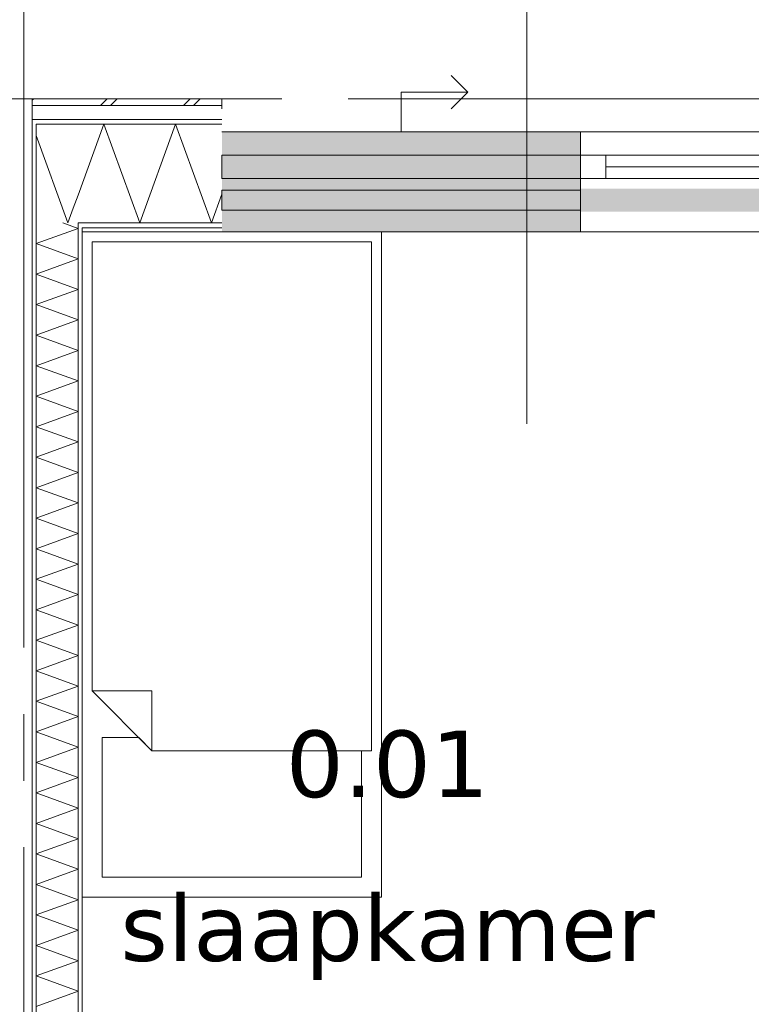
# Model space of a CAD drawing. Header units: millimetres. Extents: x -14925 to 266687, y -3550 to 35834.
# Tile 177 of 244: x 125361 to 127560, y 15278 to 18238. Entities that reach past the tile are written whole.
import ezdxf
from ezdxf.enums import TextEntityAlignment as Align

# ---------------------------------------------------------------- set-up
doc = ezdxf.new("R2010")
doc.units = ezdxf.units.MM
doc.header["$MEASUREMENT"] = 0
doc.linetypes.add('B0204', pattern=[2600, 2000, -200, 200, -200])
doc.linetypes.add('B0302', pattern=[2502.000046, 1252.000046, -625, 0, -625])
for name, color, linetype in [('21 Buitenwanden', 7, 'Continuous'), ('A Lijn doorsnede', 7, 'Continuous'), ('A Stramien', 7, 'Continuous'), ('New_21 Buitenwanden', 7, 'Continuous'), ('New_21 Buitenwanden 2D arcering', 7, 'Continuous'), ('New_21 Buitenwanden Afdek-arcering', 7, 'Continuous'), ('New_21 Buitenwanden Deuren', 7, 'Continuous'), ('New_21 Buitenwanden Doorsnede-arcering', 7, 'Continuous'), ('New_21 Buitenwanden Laagscheidingslijnen', 7, 'Continuous'), ('New_21 Buitenwanden Ramen', 7, 'Continuous'), ('New_22 C Binnenwanden', 7, 'Continuous'), ('New_22 C Binnenwanden Doorsnede-arcering', 7, 'Continuous'), ('New_22 C Binnenwanden Laagscheidingslijnen', 7, 'Continuous'), ('New_82 Interieur', 7, 'Continuous'), ('New_Z Gebruiksopp', 7, 'Continuous'), ('New_Z Gebruiksopp Zone omranding', 7, 'Continuous'), ('New_Z Gebruiksopp Zone tekst', 7, 'Continuous'), ('Tekst_dim 1_ 100 .DO', 7, 'Continuous')]:
    doc.layers.add(name, color=color, linetype=linetype)
doc.styles.add('GENERATED_STYLE_1', font='verdana.ttf')
doc.styles.add('GENERATED_STYLE_2', font='verdana.ttf')
doc.dimstyles.new('GENERATED_STYLE__2', dxfattribs={"dimtxt": 400, "dimasz": 380, "dimexe": 0.18, "dimexo": 0.0625, "dimgap": 0, "dimtad": 1, "dimtih": 1, "dimtoh": 1, "dimdec": 0, "dimzin": 0, "dimdsep": 46, "dimtxsty": 'GENERATED_STYLE_2', "dimblk": 'ARROWHEAD_7', "dimblk1": 'ARROWHEAD_7', "dimblk2": 'ARROWHEAD_7', "dimcen": 0.09, "dimse1": 1, "dimse2": 1, "dimclrd": 9, "dimclre": 9, "dimclrt": 9, "dimadec": 1, "dimazin": 0, "dimtfac": 1, "dimtdec": 4, "dimtmove": 0, "dimatfit": 3, "dimfxl": 1, "dimtolj": 1, "dimtzin": 0, "dimarcsym": 0})
pattern_1 = [(90, (120873.91, 0), (-100, 0), [])]
pattern_2 = [(180, (120873.91, 0), (0, 100), [])]

# ---------------------------------------------------------------- blocks, each defined once
blk = doc.blocks.new('slaapkamer_0.01_90_1', base_point=(126466.4, 16233.8))
at = {"layer": 'New_Z Gebruiksopp Zone tekst', "color": 2, "lineweight": 0}
for tag, style, p in [('DUMMY_941', 'GENERATED_STYLE_1', (126466.4, 16171.7)), ('DUMMY_942', 'GENERATED_STYLE_2', (126466.4, 15674.5))]:
    blk.add_attdef(tag, text='', height=200, dxfattribs=dict(at, style=style)).set_placement(p, align=Align.TOP_LEFT)
for tag, style, p in [('ROOM_NUMBER', 'GENERATED_STYLE_1', (126466.4, 16101)), ('ROOM_NAME', 'GENERATED_STYLE_2', (126466.4, 15608.6))]:
    blk.add_attdef(tag, text='', height=200, dxfattribs=dict(at, style=style)).set_placement(p, align=Align.TOP_CENTER)
blk = doc.blocks.new('Rnx horizontaal 26[46]_1', base_point=(120873.9, 0))
at = {"layer": 'New_21 Buitenwanden Ramen', "color": 7, "linetype": 'Continuous', "lineweight": 0}
for p, q in [((128200.9, 17900), (127046.9, 17900)), ((127046.9, 17900), (127046.9, 17880)), ((127046.9, 17880), (127046.9, 17838)), ((128200.9, 17900), (128200.9, 17880)), ((128200.9, 17880), (128200.9, 17838)), ((127046.9, 17838), (127046.9, 17830)), ((128200.9, 17830), (127046.9, 17830)), ((127122.9, 17830), (127046.9, 17830)), ((127046.9, 17830), (127046.9, 17823)), ((127046.9, 17830), (127046.9, 17823)), ((127046.9, 17823), (127046.9, 17760)), ((127046.9, 17823), (127046.9, 17760)), ((127122.9, 17760), (127122.9, 17830)), ((128124.9, 17830), (127122.9, 17830)), ((128200.9, 17830), (128124.9, 17830)), ((128124.9, 17830), (128124.9, 17760)), ((128200.9, 17838), (128200.9, 17830)), ((128200.9, 17830), (128200.9, 17823)), ((128200.9, 17830), (128200.9, 17823)), ((128200.9, 17823), (128200.9, 17760)), ((128200.9, 17823), (128200.9, 17760)), ((128124.9, 17795), (127122.9, 17795)), ((127046.9, 17760), (127122.9, 17760)), ((127046.9, 17760), (127046.9, 17627)), ((127046.9, 17760), (127046.9, 17627)), ((127122.9, 17760), (128124.9, 17760)), ((128124.9, 17760), (128200.9, 17760)), ((128200.9, 17760), (128200.9, 17627)), ((128200.9, 17760), (128200.9, 17627)), ((127046.9, 17627), (127046.9, 17612)), ((127046.9, 17627), (127046.9, 17612)), ((127046.9, 17612), (127046.9, 17600)), ((127046.9, 17612), (127046.9, 17600)), ((128200.9, 17627), (128200.9, 17612)), ((128200.9, 17627), (128200.9, 17612)), ((128200.9, 17612), (128200.9, 17600)), ((128200.9, 17612), (128200.9, 17600)), ((127046.9, 17600), (127034.9, 17600)), ((127046.9, 17600), (127034.9, 17600)), ((128200.9, 17600), (127046.9, 17600)), ((128200.9, 17600), (128212.9, 17600)), ((128200.9, 17600), (128212.9, 17600))]:
    blk.add_line(p, q, dxfattribs=at)
for p in [(127046.9, 17830), (128200.9, 17830)]:
    blk.add_point(p, dxfattribs=at)
blk = doc.blocks.new('D1 26[119]_1', base_point=(120873.9, 0))
at = {"layer": 'New_21 Buitenwanden Deuren', "color": 7, "linetype": 'Continuous', "lineweight": 0}
for p, q in [((128200.9, 17900), (128200.9, 17880)), ((128200.9, 17880), (128200.9, 17838)), ((129278.9, 17900), (129278.9, 17880)), ((129278.9, 17880), (129278.9, 17838)), ((128200.9, 17838), (128200.9, 17830)), ((128200.9, 17830), (129278.9, 17830)), ((128200.9, 17830), (128294.9, 17830)), ((128200.9, 17760), (128200.9, 17830)), ((128200.9, 17830), (128200.9, 17823)), ((128200.9, 17830), (128200.9, 17823)), ((128200.9, 17823), (128200.9, 17760)), ((128200.9, 17823), (128200.9, 17760)), ((128294.9, 17830), (128294.9, 17760)), ((129184.9, 17820), (128294.9, 17820)), ((128294.9, 17820), (128294.9, 17760)), ((129184.9, 17760), (129184.9, 17830)), ((129184.9, 17830), (129278.9, 17830)), ((129184.9, 17760), (129184.9, 17820)), ((129278.9, 17838), (129278.9, 17830)), ((129278.9, 17830), (129278.9, 17760)), ((129278.9, 17830), (129278.9, 17823)), ((129278.9, 17830), (129278.9, 17823)), ((129278.9, 17823), (129278.9, 17760)), ((129278.9, 17823), (129278.9, 17760)), ((128294.9, 17760), (128200.9, 17760)), ((128200.9, 17760), (128200.9, 17627)), ((128200.9, 17760), (128200.9, 17627)), ((128294.9, 17760), (129184.9, 17760)), ((129184.9, 17760), (129184.9, 16870)), ((129278.9, 17760), (129184.9, 17760)), ((129278.9, 17760), (129278.9, 17627)), ((129278.9, 17760), (129278.9, 17627)), ((128200.9, 17627), (128200.9, 17612)), ((128200.9, 17627), (128200.9, 17612)), ((128200.9, 17612), (128200.9, 17600)), ((128200.9, 17612), (128200.9, 17600)), ((129278.9, 17627), (129278.9, 17612)), ((129278.9, 17627), (129278.9, 17612)), ((129278.9, 17612), (129278.9, 17600)), ((129278.9, 17612), (129278.9, 17600)), ((128200.9, 17600), (128188.9, 17600)), ((128200.9, 17600), (128188.9, 17600)), ((129278.9, 17600), (129290.9, 17600)), ((129278.9, 17600), (129290.9, 17600))]:
    blk.add_line(p, q, dxfattribs=at)
blk.add_arc((129184.9, 17760), 890, 180, 270, dxfattribs=at)
for p in [(128200.9, 17830), (129278.9, 17830)]:
    blk.add_point(p, dxfattribs=at)
blk = doc.blocks.new('DS1 in wand 26[120]_1', base_point=(120873.9, 0))
at = {"layer": 'New_21 Buitenwanden Deuren', "color": 7, "linetype": 'Continuous', "lineweight": 0}
for p, q in [((126707.9, 18020), (126657.9, 18070)), ((126507.9, 17900), (126507.9, 18020)), ((126507.9, 18020), (126707.9, 18020)), ((126707.9, 18020), (126657.9, 17970)), ((125968.9, 17900), (127046.9, 17900)), ((127046.9, 17900), (127046.9, 17880)), ((127046.9, 17880), (127046.9, 17838)), ((127046.9, 17838), (127046.9, 17823)), ((127046.9, 17823), (127046.9, 17730)), ((125968.9, 17725), (127046.9, 17725)), ((125968.9, 17665), (125968.9, 17725)), ((127046.9, 17725), (127046.9, 17665)), ((127046.9, 17665), (125968.9, 17665)), ((127046.9, 17660), (127046.9, 17627)), ((127046.9, 17660), (127046.9, 17627)), ((127046.9, 17627), (127046.9, 17612)), ((127046.9, 17627), (127046.9, 17612)), ((127046.9, 17612), (127046.9, 17600)), ((127046.9, 17612), (127046.9, 17600)), ((125968.9, 17600), (127046.9, 17600)), ((127046.9, 17600), (127122.9, 17600)), ((127046.9, 17600), (127122.9, 17600))]:
    blk.add_line(p, q, dxfattribs=at)
blk = doc.blocks.new('Wall_359_1', base_point=(125968.9, 17600))
at = {"layer": 'New_21 Buitenwanden 2D arcering', "linetype": 'Continuous', "lineweight": 0, "true_color": 0xffffff}
blk.add_hatch(color=7, dxfattribs=at).paths.add_polyline_path([(127046.9, 17730), (127046.9, 17660), (128129.9, 17660), (128129.9, 17730)])
at = {"layer": 'New_21 Buitenwanden Afdek-arcering', "linetype": 'Continuous', "lineweight": 0, "true_color": 0xffffff}
for points in [[(127046.9, 17900), (125968.9, 17900), (125968.9, 17600), (127046.9, 17600)], [(129278.9, 17900), (128200.9, 17900), (128200.9, 17600), (129278.9, 17600)]]:
    blk.add_hatch(color=7, dxfattribs=at).paths.add_polyline_path(points)
at = {"layer": 'New_21 Buitenwanden', "color": 9, "linetype": 'Continuous', "lineweight": 0}
for p, q in [((129278.9, 17900), (129278.9, 17880)), ((129278.9, 17880), (129278.9, 17838)), ((129278.9, 17838), (129278.9, 17830)), ((129278.9, 17830), (129278.9, 17823)), ((129278.9, 17823), (129278.9, 17760)), ((129278.9, 17760), (129278.9, 17627)), ((129278.9, 17627), (129278.9, 17612)), ((129278.9, 17612), (129278.9, 17600)), ((129278.9, 17600), (129290.9, 17600))]:
    blk.add_line(p, q, dxfattribs=at)
at = {"layer": 'New_21 Buitenwanden Deuren', "color": 7, "linetype": 'Continuous', "lineweight": 0}
for name in ['DS1 in wand 26[120]_1', 'D1 26[119]_1']:
    blk.add_blockref(name, (120873.9, 0), dxfattribs=at)
at = {"layer": 'New_21 Buitenwanden Ramen', "color": 7, "linetype": 'Continuous', "lineweight": 0}
blk.add_blockref('Rnx horizontaal 26[46]_1', (120873.9, 0), dxfattribs=at)
blk = doc.blocks.new('*X2480', base_point=(120873.9, 0))
at = {"layer": 'New_22 C Binnenwanden Doorsnede-arcering', "color": 7, "linetype": 'Continuous', "lineweight": 0}
for p, q in [((125536.9, 17610.3), (125410.9, 17564.5)), ((125536.9, 17610.3), (125491.1, 17627)), ((125536.9, 17518.6), (125410.9, 17564.5)), ((125536.9, 17518.6), (125410.9, 17472.8)), ((125536.9, 17426.9), (125410.9, 17472.8)), ((125536.9, 17426.9), (125410.9, 17381)), ((125536.9, 17335.2), (125410.9, 17381)), ((125536.9, 17335.2), (125410.9, 17289.3)), ((125536.9, 17243.5), (125410.9, 17289.3)), ((125536.9, 17243.5), (125410.9, 17197.6)), ((125536.9, 17151.7), (125410.9, 17197.6)), ((125536.9, 17151.7), (125410.9, 17105.9)), ((125536.9, 17060), (125410.9, 17105.9)), ((125536.9, 17060), (125410.9, 17014.2)), ((125536.9, 16968.3), (125410.9, 17014.2)), ((125536.9, 16968.3), (125410.9, 16922.4)), ((125536.9, 16876.6), (125410.9, 16922.4)), ((125536.9, 16876.6), (125410.9, 16830.7)), ((125536.9, 16784.9), (125410.9, 16830.7)), ((125536.9, 16784.9), (125410.9, 16739)), ((125536.9, 16693.1), (125410.9, 16739)), ((125536.9, 16693.1), (125410.9, 16647.3)), ((125536.9, 16601.4), (125410.9, 16647.3)), ((125536.9, 16601.4), (125410.9, 16555.6)), ((125536.9, 16509.7), (125410.9, 16555.6)), ((125536.9, 16509.7), (125410.9, 16463.8)), ((125536.9, 16418), (125410.9, 16463.8)), ((125536.9, 16418), (125410.9, 16372.1)), ((125536.9, 16326.2), (125410.9, 16372.1)), ((125536.9, 16326.2), (125410.9, 16280.4)), ((125536.9, 16234.5), (125410.9, 16280.4)), ((125536.9, 16234.5), (125410.9, 16188.7)), ((125536.9, 16142.8), (125410.9, 16188.7)), ((125536.9, 16142.8), (125410.9, 16096.9)), ((125536.9, 16051.1), (125410.9, 16096.9)), ((125536.9, 16051.1), (125410.9, 16005.2)), ((125536.9, 15959.4), (125410.9, 16005.2)), ((125536.9, 15959.4), (125410.9, 15913.5)), ((125536.9, 15867.6), (125410.9, 15913.5)), ((125536.9, 15867.6), (125410.9, 15821.8)), ((125536.9, 15775.9), (125410.9, 15821.8)), ((125536.9, 15775.9), (125410.9, 15730.1)), ((125536.9, 15684.2), (125410.9, 15730.1)), ((125536.9, 15684.2), (125410.9, 15638.3)), ((125536.9, 15592.5), (125410.9, 15638.3)), ((125536.9, 15592.5), (125410.9, 15546.6)), ((125536.9, 15500.8), (125410.9, 15546.6)), ((125536.9, 15500.8), (125410.9, 15454.9)), ((125536.9, 15409), (125410.9, 15454.9)), ((125536.9, 15409), (125410.9, 15363.2)), ((125536.9, 15317.3), (125410.9, 15363.2)), ((125536.9, 15317.3), (125410.9, 15271.5))]:
    blk.add_line(p, q, dxfattribs=at)
blk = doc.blocks.new('Wall_368_1', base_point=(125548.9, 17600))
at = {"layer": 'New_22 C Binnenwanden Doorsnede-arcering', "linetype": 'Continuous', "lineweight": 0, "true_color": 0x000000}
h = blk.add_hatch(dxfattribs=at)
h.set_pattern_fill('325_Houtachtig_plaatmate_E0', color=18, style=0, pattern_type=2)
h.set_pattern_definition(pattern_1)
h.paths.add_polyline_path([(125398.9, 17923), (125398.9, 10827), (125410.9, 10827), (125410.9, 17923)])
h = blk.add_hatch(dxfattribs=at)
h.set_pattern_fill('325_Houtachtig_plaatmate_E0', color=18, style=0, pattern_type=2)
h.set_pattern_definition(pattern_1)
h.paths.add_polyline_path([(125536.9, 17612), (125536.9, 12920), (125548.9, 12920), (125548.9, 17600), (125544.4, 17612)])
h = blk.add_hatch(dxfattribs=at)
h.set_pattern_fill('325_Houtachtig_plaatmate_E0', color=18, style=0, pattern_type=2)
h.set_pattern_definition(pattern_1)
h.paths.add_polyline_path([(125544.4, 17612), (125548.9, 17600), (125548.9, 17612)])
at = {"layer": 'New_21 Buitenwanden Laagscheidingslijnen', "color": 1, "linetype": 'Continuous', "lineweight": 0}
blk.add_line((125548.9, 17600), (125548.9, 17612), dxfattribs=at)
at = {"layer": 'New_22 C Binnenwanden', "color": 1, "linetype": 'Continuous', "lineweight": 0, "flags": 128}
for points in [[(125398.9, 17923), (125398.9, 10827)], [(125548.9, 12920), (125548.9, 17600)]]:
    blk.add_lwpolyline(points, dxfattribs=at)
at = {"layer": 'New_22 C Binnenwanden Laagscheidingslijnen', "color": 1, "linetype": 'Continuous', "lineweight": 0}
for p, q in [((125410.9, 17923), (125410.9, 17627)), ((125410.9, 11123), (125410.9, 17627)), ((125536.9, 17627), (125536.9, 17612)), ((125536.9, 12908), (125536.9, 17612))]:
    blk.add_line(p, q, dxfattribs=at)
at = {"layer": 'New_22 C Binnenwanden', "color": 1, "lineweight": 0}
blk.add_blockref('*X2480', (120873.9, 0), dxfattribs=at)
blk = doc.blocks.new('*X3450', base_point=(120873.9, 0))
at = {"layer": 'New_21 Buitenwanden Doorsnede-arcering', "color": 7, "linetype": 'Continuous', "lineweight": 0}
for p in [(125410.9, 17889.7), (125522.4, 17670.7)]:
    blk.add_line(p, (125506.5, 17627), dxfattribs=at)
blk = doc.blocks.new('*X3451', base_point=(120873.9, 0))
at = {"layer": 'New_21 Buitenwanden Doorsnede-arcering', "color": 7, "linetype": 'Continuous', "lineweight": 0}
blk.add_line((125398.9, 17995), (125400.3, 17996.4), dxfattribs=at)
blk = doc.blocks.new('*X3452', base_point=(120873.9, 0))
at = {"layer": 'New_21 Buitenwanden Doorsnede-arcering', "color": 7, "linetype": 'Continuous', "lineweight": 0}
for p, q in [((125400.3, 17996.4), (125403.9, 18000)), ((125603.9, 17980), (125623.9, 18000)), ((125633.9, 17980), (125653.9, 18000)), ((125853.9, 17980), (125873.9, 18000)), ((125883.9, 17980), (125903.9, 18000))]:
    blk.add_line(p, q, dxfattribs=at)
blk = doc.blocks.new('*X3453', base_point=(120873.9, 0))
at = {"layer": 'New_21 Buitenwanden Doorsnede-arcering', "color": 7, "linetype": 'Continuous', "lineweight": 0}
for p, q in [((125614.3, 17923), (125536.9, 17710.5)), ((125614.3, 17923), (125722, 17627)), ((125829.7, 17923), (125722, 17627)), ((125829.7, 17923), (125937.5, 17627)), ((125968.9, 17713.4), (125937.5, 17627))]:
    blk.add_line(p, q, dxfattribs=at)
blk = doc.blocks.new('*X3454', base_point=(120873.9, 0))
at = {"layer": 'New_21 Buitenwanden Doorsnede-arcering', "color": 7, "linetype": 'Continuous', "lineweight": 0}
blk.add_line((125536.9, 17710.5), (125522.4, 17670.7), dxfattribs=at)
blk = doc.blocks.new('Wall_532_1', base_point=(125968.9, 17600))
at = {"layer": 'New_21 Buitenwanden Doorsnede-arcering', "linetype": 'Continuous', "lineweight": 0, "true_color": 0x000000}
h = blk.add_hatch(dxfattribs=at)
h.set_pattern_fill('325_Houtachtig_plaatmate_E0', color=18, style=0, pattern_type=2)
h.set_pattern_definition(pattern_2)
h.paths.add_polyline_path([(125398.9, 17938), (125398.9, 17923), (125410.9, 17923), (125410.9, 17938)])
h = blk.add_hatch(dxfattribs=at)
h.set_pattern_fill('325_Houtachtig_plaatmate_E0', color=18, style=0, pattern_type=2)
h.set_pattern_definition(pattern_2)
h.paths.add_polyline_path([(125410.9, 17938), (125410.9, 17923), (125427.8, 17923), (125422.2, 17938)])
h = blk.add_hatch(dxfattribs=at)
h.set_pattern_fill('325_Houtachtig_plaatmate_E0', color=18, style=0, pattern_type=2)
h.set_pattern_definition(pattern_2)
h.paths.add_polyline_path([(125968.9, 17938), (125422.2, 17938), (125427.8, 17923), (125968.9, 17923)])
h = blk.add_hatch(dxfattribs=at)
h.set_pattern_fill('325_Houtachtig_plaatmate_E0', color=18, style=0, pattern_type=2)
h.set_pattern_definition(pattern_2)
h.paths.add_polyline_path([(125536.9, 17627), (125536.9, 17612), (125544.4, 17612), (125538.8, 17627)])
h = blk.add_hatch(dxfattribs=at)
h.set_pattern_fill('325_Houtachtig_plaatmate_E0', color=18, style=0, pattern_type=2)
h.set_pattern_definition(pattern_2)
h.paths.add_polyline_path([(125548.9, 17627), (125538.8, 17627), (125544.4, 17612), (125548.9, 17612)])
h = blk.add_hatch(dxfattribs=at)
h.set_pattern_fill('325_Houtachtig_plaatmate_E0', color=18, style=0, pattern_type=2)
h.set_pattern_definition(pattern_2)
h.paths.add_polyline_path([(125548.9, 17612), (125968.9, 17612), (125968.9, 17627), (125548.9, 17627)])
h = blk.add_hatch(dxfattribs=at)
h.set_pattern_fill('720_Gips_0001', color=18, style=0, pattern_type=2)
h.set_pattern_definition([(180, (120873.9, 0), (0, 346.41), [0, -200]), (180, (120773.9, -173.2), (0, 346.41), [0, -200])])
h.paths.add_polyline_path([(125548.9, 17600), (125968.9, 17600), (125968.9, 17612), (125548.9, 17612)])
at = {"layer": 'New_21 Buitenwanden', "color": 9, "linetype": 'Continuous', "lineweight": 0, "flags": 128}
for points in [[(125968.9, 18000), (125398.9, 18000)], [(125968.9, 18000), (125968.9, 17980)], [(125968.9, 17980), (125968.9, 17970)], [(125548.9, 17600), (125968.9, 17600)]]:
    blk.add_lwpolyline(points, dxfattribs=at)
at = {"layer": 'New_21 Buitenwanden Laagscheidingslijnen', "color": 9, "linetype": 'Continuous', "lineweight": 0}
for p, q in [((125968.9, 17980), (125406.4, 17980)), ((125968.9, 17938), (125422.2, 17938)), ((125536.9, 17923), (125427.8, 17923)), ((125968.9, 17923), (125536.9, 17923)), ((125548.9, 17627), (125538.8, 17627)), ((125968.9, 17627), (125548.9, 17627)), ((125968.9, 17612), (125548.9, 17612))]:
    blk.add_line(p, q, dxfattribs=at)
at = {"layer": 'New_21 Buitenwanden Laagscheidingslijnen', "color": 1, "linetype": 'Continuous', "lineweight": 0}
blk.add_line((125548.9, 17600), (125548.9, 17612), dxfattribs=at)
at = {"layer": 'New_22 C Binnenwanden', "color": 9, "linetype": 'Continuous', "lineweight": 0, "flags": 128}
for points in [[(125398.9, 18000), (125398.9, 17980)], [(125398.9, 17980), (125398.9, 17938)], [(125398.9, 17938), (125398.9, 17923)]]:
    blk.add_lwpolyline(points, dxfattribs=at)
at = {"layer": 'New_22 C Binnenwanden Laagscheidingslijnen', "color": 9, "linetype": 'Continuous', "lineweight": 0}
for p, q in [((125398.9, 17980), (125406.4, 17980)), ((125398.9, 17938), (125410.9, 17938)), ((125410.9, 17938), (125422.2, 17938)), ((125410.9, 17923), (125427.8, 17923)), ((125536.9, 17627), (125538.8, 17627))]:
    blk.add_line(p, q, dxfattribs=at)
at = {"layer": 'New_22 C Binnenwanden Laagscheidingslijnen', "color": 1, "linetype": 'Continuous', "lineweight": 0}
for p, q in [((125410.9, 17923), (125410.9, 17627)), ((125536.9, 17627), (125536.9, 17612))]:
    blk.add_line(p, q, dxfattribs=at)
at = {"layer": 'New_21 Buitenwanden', "color": 1, "lineweight": 0}
for name in ['*X3451', '*X3452', '*X3453', '*X3450', '*X3454']:
    blk.add_blockref(name, (120873.9, 0), dxfattribs=at)
blk = doc.blocks.new('Standard grid marker_2')
at = {"layer": 'A Stramien', "color": 7, "linetype": 'B0204', "lineweight": 0}
blk.add_line((1000, 0), (24500, 0), dxfattribs=at)
at = {"layer": 'A Stramien', "color": 9, "lineweight": 0, "style": 'GENERATED_STYLE_2'}
blk.add_attdef('AC_MarkerText_1', text='', height=400, rotation=90, dxfattribs=at).set_placement((-948.6, -142.5), align=Align.TOP_CENTER)
blk = doc.blocks.new('Bed 01 26[154]_1', base_point=(126448.9, 17600))
at = {"layer": 'New_82 Interieur', "color": 7, "linetype": 'Continuous', "lineweight": 0}
for p, q in [((126448.9, 17600), (125548.9, 17600)), ((125548.9, 17600), (125548.9, 15600)), ((126448.9, 15600), (126448.9, 17600)), ((125578.9, 16220), (125758.9, 16220)), ((125758.9, 16040), (125758.9, 16220)), ((125548.9, 15600), (126448.9, 15600))]:
    blk.add_line(p, q, dxfattribs=at)
at = {"layer": 'New_82 Interieur', "color": 7, "linetype": 'Continuous', "lineweight": 0, "flags": 128}
for points in [[(126418.9, 17570), (125578.9, 17570), (125578.9, 16220), (125758.9, 16040), (126418.9, 16040)], [(125758.9, 16040), (125718.9, 16080), (125608.9, 16080), (125608.9, 15660), (126388.9, 15660), (126388.9, 16040)]]:
    blk.add_lwpolyline(points, close=True, dxfattribs=at)
blk = doc.blocks.new('Standard grid marker_3')
at = {"layer": 'A Stramien', "color": 7, "linetype": 'B0204', "lineweight": 0}
blk.add_line((1000, 0), (46550, 0), dxfattribs=at)
at = {"layer": 'A Stramien', "color": 9, "lineweight": 0, "style": 'GENERATED_STYLE_2'}
for tag, p in [('AC_MarkerText_1_0', (-600, 206.1)), ('AC_MarkerText_1_1', (48150, 206.1))]:
    blk.add_attdef(tag, text='', height=400, dxfattribs=at).set_placement(p, align=Align.TOP_CENTER)
blk = doc.blocks.new('Beam_70_1', base_point=(125968.9, 17830))
at = {"layer": '21 Buitenwanden', "color": 7, "linetype": 'Continuous', "lineweight": 0}
for p, q in [((125968.9, 17830), (126044.9, 17830)), ((125968.9, 17760), (125968.9, 17830)), ((126044.9, 17830), (126970.9, 17830)), ((126970.9, 17830), (127046.9, 17830)), ((127046.9, 17760), (127046.9, 17830)), ((125968.9, 17760), (126044.9, 17760)), ((126044.9, 17760), (126970.9, 17760)), ((126970.9, 17760), (127046.9, 17760))]:
    blk.add_line(p, q, dxfattribs=at)
blk = doc.blocks.new('*D3815', base_point=(120873.9, 0))
at = {"layer": 'Tekst_dim 1_ 100 .DO', "color": 9, "linetype": 'Continuous', "lineweight": 0}
for p, q in [((125373.9, 19125), (125373.9, 19875)), ((120848.9, 19500), (120973.9, 19500)), ((120973.9, 19500), (125473.9, 19500))]:
    blk.add_line(p, q, dxfattribs=at)
blk.add_circle((125373.9, 19500), 100, dxfattribs=at)
at = {"layer": 'Tekst_dim 1_ 100 .DO', "color": 9, "lineweight": 0, "char_height": 400, "attachment_point": 7, "style": 'GENERATED_STYLE_2'}
for s, insert in [('\\A1;{\\pql;\\fVerdana|b0|i0|c0|p0;\\W1.000000;4.500}', (122326.6, 19580)), ('\\A1;{\\pql;\\fVerdana|b0|i0|c0|p0;\\W1.000000;125}', (120973.9, 19020))]:
    blk.add_mtext(s, dxfattribs=dict(at, insert=insert))
blk = doc.blocks.new('ARROWHEAD_7')
at = {"color": 0, "linetype": 'Continuous', "lineweight": 0}
for p, q in [((0, -0.25), (0, 0.25)), ((0, 0), (-1, 0)), ((-0.25, 0), (0.25, 0))]:
    blk.add_line(p, q, dxfattribs=at)
blk.add_circle((0, 0), 0.25, dxfattribs=at)
blk = doc.blocks.new('*D3816', base_point=(120873.9, 0))
at = {"layer": 'Tekst_dim 1_ 100 .DO', "color": 9, "linetype": 'Continuous', "lineweight": 0}
for p, q in [((125373.9, 19125), (125373.9, 19875)), ((129873.9, 19125), (129873.9, 19875)), ((120973.9, 19500), (125473.9, 19500)), ((125473.9, 19500), (129973.9, 19500))]:
    blk.add_line(p, q, dxfattribs=at)
for centre in [(125373.9, 19500), (129873.9, 19500)]:
    blk.add_circle(centre, 100, dxfattribs=at)
at = {"layer": 'Tekst_dim 1_ 100 .DO', "color": 9, "lineweight": 0, "insert": (126826.6, 19580), "char_height": 400, "attachment_point": 7, "style": 'GENERATED_STYLE_2'}
blk.add_mtext('\\A1;{\\pql;\\fVerdana|b0|i0|c0|p0;\\W1.000000;4.500}', dxfattribs=at)
blk = doc.blocks.new('*D3817', base_point=(120873.9, 0))
at = {"layer": 'Tekst_dim 1_ 100 .DO', "color": 9, "linetype": 'Continuous', "lineweight": 0}
for p, q in [((129873.9, 19125), (129873.9, 19875)), ((125473.9, 19500), (129973.9, 19500)), ((129973.9, 19500), (134473.9, 19500))]:
    blk.add_line(p, q, dxfattribs=at)
blk.add_circle((129873.9, 19500), 100, dxfattribs=at)
at = {"layer": 'Tekst_dim 1_ 100 .DO', "color": 9, "lineweight": 0, "insert": (131326.6, 19580), "char_height": 400, "attachment_point": 7, "style": 'GENERATED_STYLE_2'}
blk.add_mtext('\\A1;{\\pql;\\fVerdana|b0|i0|c0|p0;\\W1.000000;4.500}', dxfattribs=at)
blk = doc.blocks.new('Cutting Plane_6_1', base_point=(126885.6, 18575))
at = {"layer": 'A Lijn doorsnede', "color": 9, "linetype": 'B0302', "lineweight": 0}
blk.add_line((126885.6, 18275), (126885.6, 16575), dxfattribs=at)

msp = doc.modelspace()

# ---------------------------------------------------------------- linework, layer by layer
at = {"layer": 'New_Z Gebruiksopp Zone omranding', "color": 254, "linetype": 'Continuous', "lineweight": 0, "true_color": 0xe4e3c5, "flags": 128}
msp.add_lwpolyline([(127649.9, 17600), (125548.9, 17600), (125548.9, 12885), (126679.9, 12885), (126679.9, 14355), (127649.9, 14355)], close=True, dxfattribs=at)

# ---------------------------------------------------------------- block references
at = {"layer": '21 Buitenwanden', "color": 7, "lineweight": 0}
msp.add_blockref('Beam_70_1', (125968.9, 17830), dxfattribs=at)
at = {"layer": 'A Lijn doorsnede', "color": 9, "lineweight": 0}
msp.add_blockref('Cutting Plane_6_1', (126885.6, 18575), dxfattribs=at)
at = {"layer": 'A Stramien', "color": 1, "linetype": 'Continuous', "lineweight": 0, "zscale": 1000, "rotation": 270}
msp.add_blockref('Standard grid marker_2', (125373.9, 21950), dxfattribs=at)
at = {"layer": 'A Stramien', "color": 1, "linetype": 'Continuous', "lineweight": 0, "zscale": 1000}
msp.add_blockref('Standard grid marker_3', (107148.9, 18000), dxfattribs=at)
at = {"layer": 'New_21 Buitenwanden', "color": 1, "lineweight": 0}
for name in ['Wall_359_1', 'Wall_532_1']:
    msp.add_blockref(name, (125968.9, 17600), dxfattribs=at)
at = {"layer": 'New_22 C Binnenwanden', "color": 1, "lineweight": 0}
msp.add_blockref('Wall_368_1', (125548.9, 17600), dxfattribs=at)
at = {"layer": 'New_82 Interieur', "color": 7, "linetype": 'Continuous', "lineweight": 0}
msp.add_blockref('Bed 01 26[154]_1', (126448.9, 17600), dxfattribs=at)
at = {"layer": 'New_Z Gebruiksopp', "color": 2, "linetype": 'Continuous', "lineweight": 0}
msp.add_blockref('slaapkamer_0.01_90_1', (126466.4, 16233.8), dxfattribs=at).add_auto_attribs({'ROOM_NAME': 'slaapkamer', 'ROOM_NUMBER': '0.01'})

# ---------------------------------------------------------------- dimensions: what is measured, and where the dimension line sits
at = {"layer": 'Tekst_dim 1_ 100 .DO', "color": 9, "linetype": 'Continuous', "lineweight": 0}
for base, p1, p2, picture, middle in [((125373.9, 19500), (120873.9, 9250), (125373.9, 9250), '*D3815', (122996.7, 19780)), ((129873.9, 19500), (125373.9, 9250), (129873.9, 9250), '*D3816', (127496.7, 19780)), ((134373.9, 19500), (129873.9, 9250), (134373.9, 9250), '*D3817', (131996.7, 19780))]:
    dim = msp.add_linear_dim(base=base, p1=p1, p2=p2, dimstyle='GENERATED_STYLE__2', dxfattribs=at)
    dim.commit()
    dim.dimension.update_dxf_attribs({"geometry": picture, "text_midpoint": middle, "dimtype": 160})

doc.saveas('drawing.dxf')
